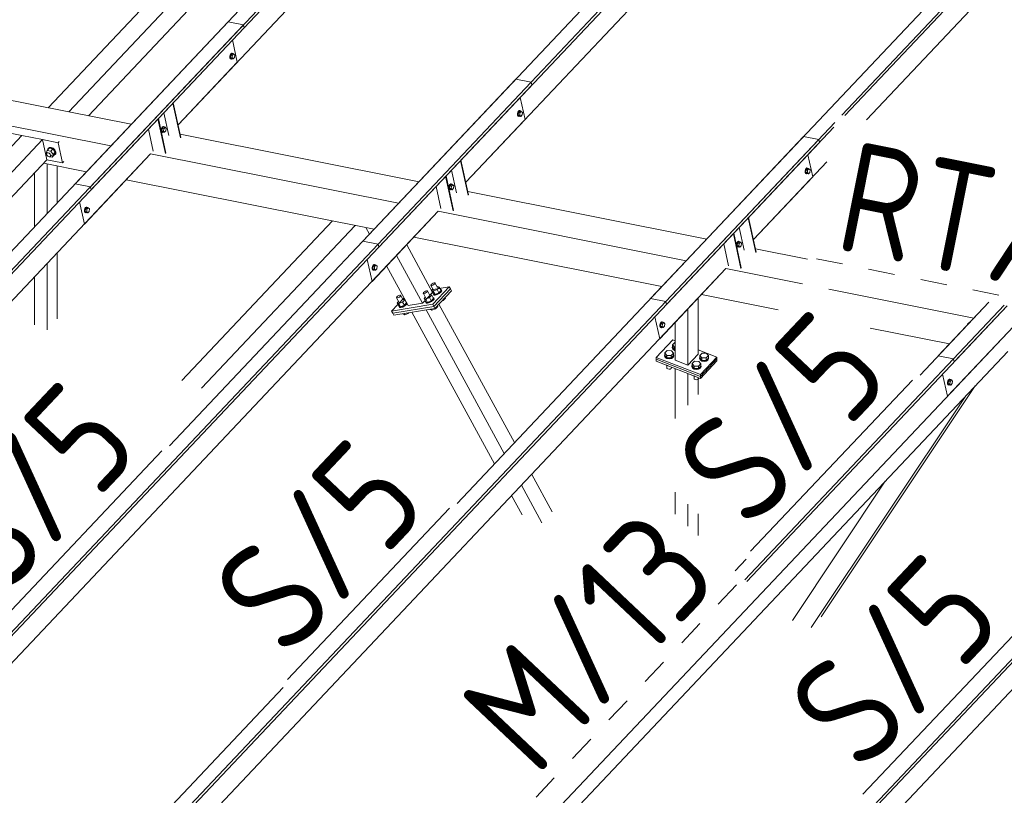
# Model space of a CAD drawing. Header units: millimetres. Extents: x -681 to 506, y -45 to 794.
# Tile 186 of 256: x -297 to -253, y 629 to 664. Entities that reach past the tile are written whole.
import ezdxf

# ---------------------------------------------------------------- set-up
doc = ezdxf.new("R2010")
doc.units = ezdxf.units.MM
doc.header["$LTSCALE"] = 0.6
doc.linetypes.add('XKITLINE00', pattern=[0])
doc.linetypes.add('XKITLINE02', pattern=[4, 2, -2])
for name, color, linetype, lineweight in [('Bolt', 7, 'Continuous', 0), ('Part', 2, 'Continuous', 0), ('PartMark', 3, 'Continuous', 0)]:
    doc.layers.add(name, color=color, linetype=linetype, lineweight=lineweight)
doc.styles.add('ISOCPEUR', font='ISOCPEUR.TTF')

msp = doc.modelspace()

# ---------------------------------------------------------------- linework, layer by layer
at = {"layer": 'Bolt', "color": 3, "linetype": 'XKITLINE00', "lineweight": 0}
for p, q in [((-287.774, 662.517), (-287.791, 662.451)), ((-287.743, 662.569), (-287.774, 662.517)), ((-287.768, 662.446), (-287.751, 662.513)), ((-287.744, 662.505), (-287.756, 662.391)), ((-287.751, 662.513), (-287.72, 662.564)), ((-287.684, 662.568), (-287.744, 662.505)), ((-287.744, 662.505), (-287.674, 662.491)), ((-287.705, 662.591), (-287.743, 662.569)), ((-287.72, 662.564), (-287.682, 662.586)), ((-287.705, 662.591), (-287.682, 662.586)), ((-287.686, 662.377), (-287.674, 662.491)), ((-287.684, 662.568), (-287.614, 662.555)), ((-287.682, 662.586), (-287.648, 662.573)), ((-287.674, 662.491), (-287.614, 662.555)), ((-287.648, 662.573), (-287.642, 662.56)), ((-287.614, 662.555), (-287.566, 662.504)), ((-287.566, 662.504), (-287.579, 662.391)), ((-287.791, 662.451), (-287.788, 662.386)), ((-287.788, 662.386), (-287.767, 662.341)), ((-287.765, 662.382), (-287.768, 662.446)), ((-287.767, 662.341), (-287.733, 662.328)), ((-287.744, 662.337), (-287.765, 662.382)), ((-287.756, 662.391), (-287.708, 662.341)), ((-287.756, 662.391), (-287.686, 662.377)), ((-287.71, 662.324), (-287.744, 662.337)), ((-287.733, 662.328), (-287.71, 662.324)), ((-287.687, 662.337), (-287.71, 662.324)), ((-287.708, 662.341), (-287.638, 662.327)), ((-287.638, 662.327), (-287.686, 662.377)), ((-287.579, 662.391), (-287.638, 662.327)), ((-274.766, 659.921), (-274.783, 659.854)), ((-274.783, 659.854), (-274.78, 659.79)), ((-274.735, 659.972), (-274.766, 659.921)), ((-274.76, 659.85), (-274.743, 659.916)), ((-274.757, 659.785), (-274.76, 659.85)), ((-274.736, 659.909), (-274.748, 659.795)), ((-274.743, 659.916), (-274.712, 659.968)), ((-274.676, 659.972), (-274.736, 659.909)), ((-274.736, 659.909), (-274.666, 659.895)), ((-274.697, 659.994), (-274.735, 659.972)), ((-274.712, 659.968), (-274.674, 659.99)), ((-274.697, 659.994), (-274.674, 659.99)), ((-274.678, 659.781), (-274.666, 659.895)), ((-274.676, 659.972), (-274.606, 659.958)), ((-274.674, 659.99), (-274.64, 659.976)), ((-274.666, 659.895), (-274.606, 659.958)), ((-274.64, 659.976), (-274.634, 659.964)), ((-274.606, 659.958), (-274.558, 659.908)), ((-274.558, 659.908), (-274.57, 659.794)), ((-274.78, 659.79), (-274.759, 659.745)), ((-274.759, 659.745), (-274.725, 659.732)), ((-274.736, 659.74), (-274.757, 659.785)), ((-274.748, 659.795), (-274.7, 659.745)), ((-274.748, 659.795), (-274.678, 659.781)), ((-274.702, 659.727), (-274.736, 659.74)), ((-274.725, 659.732), (-274.702, 659.727)), ((-274.679, 659.741), (-274.702, 659.727)), ((-274.7, 659.745), (-274.63, 659.731)), ((-274.63, 659.731), (-274.678, 659.781)), ((-274.57, 659.794), (-274.63, 659.731)), ((-290.873, 659.199), (-290.89, 659.133)), ((-290.89, 659.133), (-290.888, 659.068)), ((-290.888, 659.068), (-290.866, 659.023)), ((-290.842, 659.251), (-290.873, 659.199)), ((-290.867, 659.128), (-290.85, 659.195)), ((-290.864, 659.064), (-290.867, 659.128)), ((-290.866, 659.023), (-290.832, 659.01)), ((-290.843, 659.019), (-290.864, 659.064)), ((-290.843, 659.187), (-290.855, 659.073)), ((-290.855, 659.073), (-290.807, 659.023)), ((-290.855, 659.073), (-290.785, 659.059)), ((-290.85, 659.195), (-290.819, 659.246)), ((-290.783, 659.25), (-290.843, 659.187)), ((-290.843, 659.187), (-290.773, 659.173)), ((-290.809, 659.006), (-290.843, 659.019)), ((-290.804, 659.273), (-290.842, 659.251)), ((-290.832, 659.01), (-290.809, 659.006)), ((-290.819, 659.246), (-290.781, 659.268)), ((-290.786, 659.019), (-290.809, 659.006)), ((-290.807, 659.023), (-290.738, 659.009)), ((-290.804, 659.273), (-290.781, 659.268)), ((-290.785, 659.059), (-290.773, 659.173)), ((-290.738, 659.009), (-290.785, 659.059)), ((-290.783, 659.25), (-290.713, 659.237)), ((-290.781, 659.268), (-290.747, 659.255)), ((-290.773, 659.173), (-290.713, 659.237)), ((-290.747, 659.255), (-290.741, 659.242)), ((-290.678, 659.073), (-290.738, 659.009)), ((-290.713, 659.237), (-290.666, 659.186)), ((-290.666, 659.186), (-290.678, 659.073)), ((-296.097, 658.073), (-296.046, 658.194)), ((-296.073, 658.041), (-296.097, 658.073)), ((-296.075, 658.011), (-296.072, 658.054)), ((-296.072, 658.054), (-296.026, 658.103)), ((-296.072, 658.054), (-296.045, 658.08)), ((-296.046, 658.194), (-295.954, 658.291)), ((-296.046, 658.194), (-295.885, 658.162)), ((-296.045, 658.08), (-296.002, 658.083)), ((-296.012, 658.229), (-296.011, 658.253)), ((-296.011, 658.253), (-295.961, 658.302)), ((-296.011, 658.253), (-295.993, 658.271)), ((-296.002, 658.083), (-295.952, 658.062)), ((-295.944, 658.32), (-295.993, 658.271)), ((-295.961, 658.302), (-295.88, 658.307)), ((-295.793, 658.259), (-295.954, 658.291)), ((-295.952, 658.062), (-295.911, 658.022)), ((-295.863, 658.325), (-295.944, 658.32)), ((-295.885, 658.162), (-295.793, 658.259)), ((-295.885, 658.162), (-295.775, 658.009)), ((-295.88, 658.307), (-295.789, 658.267)), ((-295.772, 658.286), (-295.863, 658.325)), ((-295.683, 658.107), (-295.793, 658.259)), ((-295.789, 658.267), (-295.713, 658.193)), ((-295.775, 658.009), (-295.683, 658.107)), ((-295.696, 658.212), (-295.772, 658.286)), ((-295.733, 657.986), (-295.683, 658.107)), ((-295.713, 658.193), (-295.672, 658.105)), ((-295.654, 658.123), (-295.696, 658.212)), ((-295.672, 658.105), (-295.676, 658.025)), ((-295.676, 658.025), (-295.659, 658.043)), ((-295.659, 658.043), (-295.654, 658.123)), ((-296.052, 657.963), (-296.075, 658.011)), ((-296.011, 657.923), (-296.052, 657.963)), ((-295.962, 657.901), (-296.011, 657.923)), ((-295.918, 657.904), (-295.962, 657.901)), ((-295.891, 657.931), (-295.918, 657.904)), ((-295.916, 657.907), (-295.826, 657.889)), ((-295.911, 658.022), (-295.889, 657.974)), ((-295.891, 657.931), (-295.845, 657.98)), ((-295.889, 657.974), (-295.891, 657.931)), ((-295.826, 657.889), (-295.775, 658.009)), ((-295.826, 657.889), (-295.733, 657.986)), ((-295.726, 657.976), (-295.744, 657.975)), ((-295.676, 658.025), (-295.726, 657.976)), ((-261.758, 657.325), (-261.775, 657.258)), ((-261.775, 657.258), (-261.772, 657.193)), ((-261.772, 657.193), (-261.751, 657.149)), ((-261.727, 657.376), (-261.758, 657.325)), ((-261.752, 657.253), (-261.735, 657.32)), ((-261.749, 657.189), (-261.752, 657.253)), ((-261.751, 657.149), (-261.717, 657.136)), ((-261.728, 657.144), (-261.749, 657.189)), ((-261.728, 657.312), (-261.74, 657.199)), ((-261.74, 657.199), (-261.692, 657.149)), ((-261.74, 657.199), (-261.67, 657.185)), ((-261.735, 657.32), (-261.704, 657.371)), ((-261.668, 657.376), (-261.728, 657.312)), ((-261.728, 657.312), (-261.658, 657.298)), ((-261.694, 657.131), (-261.728, 657.144)), ((-261.689, 657.398), (-261.727, 657.376)), ((-261.717, 657.136), (-261.694, 657.131)), ((-261.704, 657.371), (-261.666, 657.393)), ((-261.671, 657.144), (-261.694, 657.131)), ((-261.692, 657.149), (-261.622, 657.135)), ((-261.689, 657.398), (-261.666, 657.393)), ((-261.67, 657.185), (-261.658, 657.298)), ((-261.622, 657.135), (-261.67, 657.185)), ((-261.668, 657.376), (-261.598, 657.362)), ((-261.666, 657.393), (-261.632, 657.38)), ((-261.658, 657.298), (-261.598, 657.362)), ((-261.632, 657.38), (-261.626, 657.367)), ((-261.562, 657.198), (-261.622, 657.135)), ((-261.598, 657.362), (-261.55, 657.312)), ((-261.55, 657.312), (-261.562, 657.198)), ((-277.865, 656.603), (-277.882, 656.536)), ((-277.882, 656.536), (-277.879, 656.472)), ((-277.879, 656.472), (-277.858, 656.427)), ((-277.834, 656.654), (-277.865, 656.603)), ((-277.859, 656.532), (-277.842, 656.598)), ((-277.856, 656.467), (-277.859, 656.532)), ((-277.858, 656.427), (-277.824, 656.414)), ((-277.835, 656.422), (-277.856, 656.467)), ((-277.835, 656.591), (-277.847, 656.477)), ((-277.847, 656.477), (-277.799, 656.427)), ((-277.847, 656.477), (-277.777, 656.463)), ((-277.842, 656.598), (-277.811, 656.65)), ((-277.775, 656.654), (-277.835, 656.591)), ((-277.835, 656.591), (-277.765, 656.577)), ((-277.801, 656.409), (-277.835, 656.422)), ((-277.796, 656.676), (-277.834, 656.654)), ((-277.824, 656.414), (-277.801, 656.409)), ((-277.811, 656.65), (-277.773, 656.672)), ((-277.778, 656.423), (-277.801, 656.409)), ((-277.799, 656.427), (-277.73, 656.413)), ((-277.796, 656.676), (-277.773, 656.672)), ((-277.777, 656.463), (-277.765, 656.577)), ((-277.73, 656.413), (-277.777, 656.463)), ((-277.775, 656.654), (-277.705, 656.64)), ((-277.773, 656.672), (-277.739, 656.659)), ((-277.765, 656.577), (-277.705, 656.64)), ((-277.739, 656.659), (-277.733, 656.646)), ((-277.67, 656.476), (-277.73, 656.413)), ((-277.705, 656.64), (-277.657, 656.59)), ((-277.657, 656.59), (-277.67, 656.476)), ((-294.345, 655.557), (-294.362, 655.49)), ((-294.362, 655.49), (-294.359, 655.426)), ((-294.359, 655.426), (-294.338, 655.381)), ((-294.314, 655.608), (-294.345, 655.557)), ((-294.339, 655.485), (-294.322, 655.552)), ((-294.336, 655.421), (-294.339, 655.485)), ((-294.338, 655.381), (-294.304, 655.368)), ((-294.315, 655.376), (-294.336, 655.421)), ((-294.315, 655.544), (-294.327, 655.431)), ((-294.327, 655.431), (-294.279, 655.381)), ((-294.327, 655.431), (-294.257, 655.417)), ((-294.322, 655.552), (-294.291, 655.603)), ((-294.255, 655.608), (-294.315, 655.544)), ((-294.315, 655.544), (-294.245, 655.53)), ((-294.281, 655.363), (-294.315, 655.376)), ((-294.276, 655.63), (-294.314, 655.608)), ((-294.304, 655.368), (-294.281, 655.363)), ((-294.291, 655.603), (-294.253, 655.625)), ((-294.258, 655.376), (-294.281, 655.363)), ((-294.279, 655.381), (-294.21, 655.367)), ((-294.276, 655.63), (-294.253, 655.625)), ((-294.257, 655.417), (-294.245, 655.53)), ((-294.21, 655.367), (-294.257, 655.417)), ((-294.255, 655.608), (-294.185, 655.594)), ((-294.253, 655.625), (-294.219, 655.612)), ((-294.245, 655.53), (-294.185, 655.594)), ((-294.219, 655.612), (-294.213, 655.599)), ((-294.15, 655.43), (-294.21, 655.367)), ((-294.185, 655.594), (-294.137, 655.544)), ((-294.137, 655.544), (-294.15, 655.43)), ((-264.826, 654.058), (-264.857, 654.007)), ((-264.834, 654.002), (-264.803, 654.053)), ((-264.767, 654.058), (-264.827, 653.994)), ((-264.788, 654.08), (-264.826, 654.058)), ((-264.803, 654.053), (-264.765, 654.075)), ((-264.788, 654.08), (-264.765, 654.075)), ((-264.767, 654.058), (-264.697, 654.044)), ((-264.765, 654.075), (-264.731, 654.062)), ((-264.757, 653.98), (-264.697, 654.044)), ((-264.731, 654.062), (-264.725, 654.049)), ((-264.697, 654.044), (-264.649, 653.994)), ((-264.857, 654.007), (-264.874, 653.94)), ((-264.874, 653.94), (-264.871, 653.875)), ((-264.871, 653.875), (-264.85, 653.831)), ((-264.851, 653.935), (-264.834, 654.002)), ((-264.848, 653.871), (-264.851, 653.935)), ((-264.85, 653.831), (-264.816, 653.818)), ((-264.827, 653.826), (-264.848, 653.871)), ((-264.827, 653.994), (-264.839, 653.881)), ((-264.839, 653.881), (-264.791, 653.831)), ((-264.839, 653.881), (-264.769, 653.867)), ((-264.827, 653.994), (-264.757, 653.98)), ((-264.793, 653.813), (-264.827, 653.826)), ((-264.816, 653.818), (-264.793, 653.813)), ((-264.77, 653.826), (-264.793, 653.813)), ((-264.791, 653.831), (-264.722, 653.817)), ((-264.769, 653.867), (-264.757, 653.98)), ((-264.722, 653.817), (-264.769, 653.867)), ((-264.662, 653.88), (-264.722, 653.817)), ((-264.649, 653.994), (-264.662, 653.88)), ((-281.337, 652.96), (-281.354, 652.894)), ((-281.354, 652.894), (-281.351, 652.829)), ((-281.351, 652.829), (-281.33, 652.784)), ((-281.306, 653.012), (-281.337, 652.96)), ((-281.331, 652.889), (-281.314, 652.956)), ((-281.328, 652.825), (-281.331, 652.889)), ((-281.33, 652.784), (-281.296, 652.771)), ((-281.307, 652.78), (-281.328, 652.825)), ((-281.307, 652.948), (-281.319, 652.834)), ((-281.319, 652.834), (-281.271, 652.784)), ((-281.319, 652.834), (-281.249, 652.82)), ((-281.314, 652.956), (-281.283, 653.007)), ((-281.247, 653.011), (-281.307, 652.948)), ((-281.307, 652.948), (-281.237, 652.934)), ((-281.273, 652.767), (-281.307, 652.78)), ((-281.268, 653.034), (-281.306, 653.012)), ((-281.296, 652.771), (-281.273, 652.767)), ((-281.283, 653.007), (-281.245, 653.029)), ((-281.25, 652.78), (-281.273, 652.767)), ((-281.271, 652.784), (-281.202, 652.77)), ((-281.268, 653.034), (-281.245, 653.029)), ((-281.249, 652.82), (-281.237, 652.934)), ((-281.202, 652.77), (-281.249, 652.82)), ((-281.247, 653.011), (-281.177, 652.997)), ((-281.245, 653.029), (-281.211, 653.016)), ((-281.237, 652.934), (-281.177, 652.997)), ((-281.211, 653.016), (-281.205, 653.003)), ((-281.142, 652.834), (-281.202, 652.77)), ((-281.177, 652.997), (-281.129, 652.947)), ((-281.129, 652.947), (-281.142, 652.834)), ((-279.026, 651.762), (-278.987, 651.794)), ((-278.987, 651.794), (-278.936, 651.821)), ((-278.936, 651.821), (-278.888, 651.836)), ((-278.888, 651.836), (-278.855, 651.834)), ((-278.847, 651.817), (-278.865, 651.788)), ((-278.855, 651.834), (-278.847, 651.817)), ((-278.74, 651.623), (-278.855, 651.834)), ((-278.698, 652.099), (-278.68, 652.128)), ((-278.69, 652.082), (-278.698, 652.099)), ((-278.657, 652.08), (-278.69, 652.082)), ((-278.575, 651.87), (-278.69, 652.082)), ((-278.68, 652.128), (-278.641, 652.16)), ((-278.609, 652.095), (-278.657, 652.08)), ((-278.6, 651.916), (-278.656, 651.857)), ((-278.656, 651.857), (-278.585, 651.824)), ((-278.576, 651.71), (-278.656, 651.857)), ((-278.641, 652.16), (-278.59, 652.187)), ((-278.558, 652.122), (-278.609, 652.095)), ((-278.59, 652.187), (-278.542, 652.202)), ((-278.413, 651.897), (-278.585, 651.824)), ((-278.585, 651.824), (-278.505, 651.677)), ((-278.519, 652.154), (-278.558, 652.122)), ((-278.542, 652.202), (-278.509, 652.201)), ((-278.501, 652.183), (-278.519, 652.154)), ((-278.509, 652.201), (-278.501, 652.183)), ((-278.394, 651.989), (-278.509, 652.201)), ((-278.413, 652.024), (-278.385, 652.036)), ((-278.314, 652.003), (-278.413, 651.897)), ((-278.413, 651.897), (-278.334, 651.75)), ((-278.385, 652.036), (-278.314, 652.003)), ((-278.334, 651.75), (-278.234, 651.856)), ((-278.255, 651.807), (-278.329, 651.748)), ((-278.314, 652.003), (-278.234, 651.856)), ((-278.222, 651.861), (-278.255, 651.807)), ((-278.254, 651.894), (-278.238, 651.893)), ((-278.24, 651.78), (-278.207, 651.833)), ((-278.238, 651.893), (-278.222, 651.861)), ((-278.223, 651.865), (-278.238, 651.893)), ((-278.207, 651.833), (-278.223, 651.865)), ((-280.256, 651.534), (-280.238, 651.563)), ((-280.248, 651.516), (-280.256, 651.534)), ((-280.215, 651.515), (-280.248, 651.516)), ((-280.133, 651.305), (-280.248, 651.516)), ((-280.238, 651.563), (-280.198, 651.595)), ((-280.167, 651.53), (-280.215, 651.515)), ((-280.158, 651.351), (-280.214, 651.292)), ((-280.198, 651.595), (-280.148, 651.622)), ((-280.116, 651.557), (-280.167, 651.53)), ((-280.148, 651.622), (-280.1, 651.637)), ((-280.077, 651.589), (-280.116, 651.557)), ((-280.1, 651.637), (-280.067, 651.635)), ((-280.059, 651.618), (-280.077, 651.589)), ((-280.067, 651.635), (-280.059, 651.618)), ((-279.952, 651.424), (-280.067, 651.635)), ((-279.971, 651.458), (-279.943, 651.47)), ((-279.871, 651.437), (-279.971, 651.332)), ((-279.943, 651.47), (-279.871, 651.437)), ((-279.871, 651.437), (-279.791, 651.29)), ((-279.044, 651.733), (-279.026, 651.762)), ((-279.036, 651.715), (-279.044, 651.733)), ((-279.003, 651.714), (-279.036, 651.715)), ((-278.921, 651.504), (-279.036, 651.715)), ((-278.955, 651.729), (-279.003, 651.714)), ((-278.946, 651.55), (-279.002, 651.491)), ((-279.002, 651.491), (-278.93, 651.458)), ((-278.922, 651.344), (-279.002, 651.491)), ((-278.904, 651.756), (-278.955, 651.729)), ((-278.933, 651.339), (-278.926, 651.351)), ((-278.759, 651.531), (-278.93, 651.458)), ((-278.93, 651.458), (-278.85, 651.311)), ((-278.865, 651.788), (-278.904, 651.756)), ((-278.85, 651.311), (-278.679, 651.384)), ((-278.675, 651.381), (-278.768, 651.331)), ((-278.759, 651.657), (-278.731, 651.669)), ((-278.659, 651.636), (-278.759, 651.531)), ((-278.759, 651.531), (-278.679, 651.384)), ((-278.753, 651.303), (-278.66, 651.354)), ((-278.731, 651.669), (-278.659, 651.636)), ((-278.679, 651.384), (-278.58, 651.489)), ((-278.601, 651.441), (-278.675, 651.381)), ((-278.66, 651.354), (-278.586, 651.413)), ((-278.659, 651.636), (-278.58, 651.489)), ((-278.568, 651.494), (-278.601, 651.441)), ((-278.6, 651.527), (-278.584, 651.527)), ((-278.588, 651.705), (-278.58, 651.717)), ((-278.572, 651.673), (-278.588, 651.705)), ((-278.586, 651.413), (-278.553, 651.467)), ((-278.584, 651.527), (-278.568, 651.494)), ((-278.569, 651.499), (-278.584, 651.527)), ((-278.576, 651.71), (-278.505, 651.677)), ((-278.511, 651.67), (-278.572, 651.673)), ((-278.557, 651.645), (-278.572, 651.673)), ((-278.553, 651.467), (-278.569, 651.499)), ((-278.557, 651.645), (-278.496, 651.642)), ((-278.422, 651.697), (-278.511, 651.67)), ((-278.505, 651.677), (-278.334, 651.75)), ((-278.496, 651.642), (-278.407, 651.67)), ((-278.329, 651.748), (-278.422, 651.697)), ((-278.407, 651.67), (-278.314, 651.72)), ((-278.314, 651.72), (-278.24, 651.78)), ((-278.21, 651.367), (-278.141, 651.396)), ((-278.141, 651.396), (-278.156, 651.424)), ((-278.141, 651.396), (-278.041, 651.502)), ((-278.041, 651.502), (-278.056, 651.53)), ((-280.214, 651.292), (-280.142, 651.259)), ((-280.134, 651.145), (-280.214, 651.292)), ((-280.145, 651.14), (-280.138, 651.152)), ((-280.13, 651.108), (-280.145, 651.14)), ((-279.971, 651.332), (-280.142, 651.259)), ((-280.142, 651.259), (-280.062, 651.112)), ((-280.134, 651.145), (-280.062, 651.112)), ((-280.069, 651.105), (-280.13, 651.108)), ((-280.115, 651.08), (-280.13, 651.108)), ((-280.115, 651.08), (-280.054, 651.077)), ((-279.98, 651.132), (-280.069, 651.105)), ((-280.062, 651.112), (-279.891, 651.185)), ((-280.054, 651.077), (-279.965, 651.105)), ((-279.886, 651.182), (-279.98, 651.132)), ((-279.971, 651.332), (-279.891, 651.185)), ((-279.965, 651.105), (-279.871, 651.155)), ((-279.891, 651.185), (-279.791, 651.29)), ((-279.813, 651.242), (-279.886, 651.182)), ((-279.871, 651.155), (-279.798, 651.215)), ((-279.784, 651.289), (-279.813, 651.242)), ((-279.812, 651.329), (-279.805, 651.328)), ((-279.798, 651.215), (-279.769, 651.261)), ((-278.918, 651.306), (-278.933, 651.339)), ((-278.922, 651.344), (-278.85, 651.311)), ((-278.857, 651.304), (-278.918, 651.306)), ((-278.903, 651.279), (-278.918, 651.306)), ((-278.903, 651.279), (-278.842, 651.276)), ((-278.768, 651.331), (-278.857, 651.304)), ((-278.842, 651.276), (-278.753, 651.303)), ((-278.729, 650.99), (-278.739, 651.008)), ((-278.729, 650.99), (-278.658, 650.957)), ((-278.658, 650.957), (-278.69, 651.016)), ((-278.658, 650.957), (-278.487, 651.03)), ((-278.487, 651.03), (-278.502, 651.057)), ((-278.487, 651.03), (-278.387, 651.136)), ((-278.387, 651.136), (-278.402, 651.163)), ((-279.941, 650.791), (-279.951, 650.809)), ((-279.941, 650.791), (-279.87, 650.758)), ((-279.87, 650.758), (-279.902, 650.817)), ((-279.87, 650.758), (-279.699, 650.831)), ((-279.699, 650.831), (-279.708, 650.849)), ((-279.699, 650.831), (-279.677, 650.854)), ((-268.329, 650.364), (-268.346, 650.297)), ((-268.346, 650.297), (-268.343, 650.233)), ((-268.343, 650.233), (-268.322, 650.188)), ((-268.298, 650.415), (-268.329, 650.364)), ((-268.323, 650.293), (-268.306, 650.359)), ((-268.32, 650.228), (-268.323, 650.293)), ((-268.322, 650.188), (-268.288, 650.175)), ((-268.299, 650.183), (-268.32, 650.228)), ((-268.299, 650.352), (-268.311, 650.238)), ((-268.311, 650.238), (-268.263, 650.188)), ((-268.311, 650.238), (-268.241, 650.224)), ((-268.306, 650.359), (-268.275, 650.411)), ((-268.239, 650.415), (-268.299, 650.352)), ((-268.299, 650.352), (-268.229, 650.338)), ((-268.265, 650.17), (-268.299, 650.183)), ((-268.26, 650.437), (-268.298, 650.415)), ((-268.288, 650.175), (-268.265, 650.17)), ((-268.275, 650.411), (-268.237, 650.433)), ((-268.242, 650.184), (-268.265, 650.17)), ((-268.263, 650.188), (-268.193, 650.174)), ((-268.26, 650.437), (-268.237, 650.433)), ((-268.241, 650.224), (-268.229, 650.338)), ((-268.193, 650.174), (-268.241, 650.224)), ((-268.239, 650.415), (-268.169, 650.401)), ((-268.237, 650.433), (-268.203, 650.419)), ((-268.229, 650.338), (-268.169, 650.401)), ((-268.203, 650.419), (-268.197, 650.407)), ((-268.134, 650.237), (-268.193, 650.174)), ((-268.169, 650.401), (-268.121, 650.351)), ((-268.121, 650.351), (-268.134, 650.237)), ((-268.114, 649.026), (-268.014, 649.132)), ((-268.014, 649.132), (-267.821, 649.129)), ((-267.821, 649.129), (-267.729, 649.021)), ((-267.781, 649.286), (-267.768, 649.315)), ((-267.755, 649.22), (-267.781, 649.286)), ((-267.781, 649.261), (-267.781, 649.286)), ((-267.755, 649.195), (-267.781, 649.261)), ((-267.768, 649.393), (-267.668, 649.498)), ((-267.768, 649.286), (-267.768, 649.393)), ((-267.675, 649.284), (-267.768, 649.393)), ((-267.675, 649.178), (-267.768, 649.286)), ((-267.682, 649.171), (-267.755, 649.22)), ((-267.755, 649.195), (-267.682, 649.145)), ((-267.682, 649.171), (-267.646, 649.164)), ((-267.682, 649.145), (-267.646, 649.138)), ((-267.675, 649.178), (-267.675, 649.284)), ((-267.675, 649.284), (-267.646, 649.284)), ((-267.646, 649.177), (-267.675, 649.178)), ((-267.668, 649.498), (-267.646, 649.498)), ((-268.127, 648.92), (-268.114, 648.949)), ((-268.101, 648.854), (-268.127, 648.92)), ((-268.127, 648.895), (-268.127, 648.92)), ((-268.101, 648.828), (-268.127, 648.895)), ((-268.114, 648.92), (-268.114, 649.026)), ((-268.021, 648.918), (-268.114, 649.026)), ((-268.021, 648.812), (-268.114, 648.92)), ((-268.028, 648.804), (-268.101, 648.854)), ((-268.101, 648.828), (-268.028, 648.779)), ((-267.926, 648.785), (-268.028, 648.804)), ((-268.028, 648.779), (-267.926, 648.76)), ((-268.021, 648.812), (-268.021, 648.918)), ((-267.829, 648.915), (-268.021, 648.918)), ((-268.021, 648.812), (-267.829, 648.809)), ((-267.822, 648.801), (-267.926, 648.785)), ((-267.926, 648.76), (-267.822, 648.776)), ((-267.729, 649.021), (-267.829, 648.915)), ((-267.829, 648.809), (-267.729, 648.915)), ((-267.829, 648.809), (-267.829, 648.915)), ((-267.745, 648.849), (-267.822, 648.801)), ((-267.822, 648.776), (-267.745, 648.823)), ((-267.716, 648.914), (-267.745, 648.849)), ((-267.745, 648.823), (-267.716, 648.889)), ((-267.729, 648.915), (-267.729, 649.021)), ((-267.729, 648.949), (-267.716, 648.914)), ((-267.716, 648.889), (-267.716, 648.914)), ((-266.546, 648.805), (-266.533, 648.834)), ((-266.521, 648.738), (-266.546, 648.805)), ((-266.546, 648.779), (-266.546, 648.805)), ((-266.521, 648.713), (-266.546, 648.779)), ((-266.533, 648.911), (-266.433, 649.017)), ((-266.533, 648.805), (-266.533, 648.911)), ((-266.44, 648.803), (-266.533, 648.911)), ((-266.44, 648.696), (-266.533, 648.805)), ((-266.447, 648.689), (-266.521, 648.738)), ((-266.521, 648.713), (-266.447, 648.663)), ((-266.345, 648.67), (-266.447, 648.689)), ((-266.44, 648.696), (-266.44, 648.803)), ((-266.248, 648.8), (-266.44, 648.803)), ((-266.44, 648.696), (-266.248, 648.693)), ((-266.433, 649.017), (-266.241, 649.014)), ((-266.242, 648.686), (-266.345, 648.67)), ((-266.148, 648.906), (-266.248, 648.8)), ((-266.248, 648.693), (-266.248, 648.8)), ((-266.248, 648.693), (-266.148, 648.799)), ((-266.165, 648.733), (-266.242, 648.686)), ((-266.242, 648.661), (-266.165, 648.708)), ((-266.241, 649.014), (-266.148, 648.906)), ((-266.135, 648.799), (-266.165, 648.733)), ((-266.165, 648.708), (-266.135, 648.774)), ((-266.148, 648.799), (-266.148, 648.906)), ((-266.148, 648.833), (-266.135, 648.799)), ((-266.135, 648.774), (-266.135, 648.799)), ((-268.039, 648.475), (-268.021, 648.454)), ((-268.032, 648.366), (-268.032, 648.467)), ((-268.019, 648.33), (-268.032, 648.366)), ((-268.021, 648.454), (-268.021, 648.468)), ((-268.021, 648.454), (-267.984, 648.453)), ((-268.019, 648.33), (-267.979, 648.303)), ((-267.979, 648.303), (-267.924, 648.293)), ((-267.924, 648.293), (-267.868, 648.301)), ((-267.868, 648.301), (-267.826, 648.327)), ((-267.826, 648.327), (-267.81, 648.362)), ((-267.81, 648.362), (-267.81, 648.386)), ((-266.892, 648.438), (-266.879, 648.467)), ((-266.866, 648.372), (-266.892, 648.438)), ((-266.892, 648.413), (-266.892, 648.438)), ((-266.866, 648.347), (-266.892, 648.413)), ((-266.879, 648.545), (-266.779, 648.65)), ((-266.879, 648.438), (-266.879, 648.545)), ((-266.786, 648.436), (-266.879, 648.545)), ((-266.786, 648.33), (-266.879, 648.438)), ((-266.793, 648.323), (-266.866, 648.372)), ((-266.866, 648.347), (-266.793, 648.297)), ((-266.691, 648.304), (-266.793, 648.323)), ((-266.793, 648.297), (-266.691, 648.278)), ((-266.786, 648.33), (-266.786, 648.436)), ((-266.594, 648.434), (-266.786, 648.436)), ((-266.786, 648.33), (-266.594, 648.327)), ((-266.779, 648.65), (-266.586, 648.648)), ((-266.587, 648.32), (-266.691, 648.304)), ((-266.691, 648.278), (-266.587, 648.294)), ((-266.494, 648.539), (-266.594, 648.434)), ((-266.594, 648.327), (-266.594, 648.434)), ((-266.594, 648.327), (-266.494, 648.433)), ((-266.511, 648.367), (-266.587, 648.32)), ((-266.587, 648.294), (-266.511, 648.342)), ((-266.586, 648.648), (-266.494, 648.539)), ((-266.481, 648.433), (-266.511, 648.367)), ((-266.511, 648.342), (-266.481, 648.407)), ((-266.494, 648.433), (-266.494, 648.539)), ((-266.494, 648.467), (-266.481, 648.433)), ((-266.481, 648.407), (-266.481, 648.433)), ((-266.447, 648.663), (-266.345, 648.644)), ((-266.345, 648.644), (-266.242, 648.661)), ((-266.804, 647.993), (-266.786, 647.972)), ((-266.797, 647.884), (-266.797, 647.986)), ((-266.784, 647.848), (-266.797, 647.884)), ((-266.786, 647.972), (-266.786, 647.986)), ((-266.786, 647.972), (-266.749, 647.972)), ((-266.784, 647.848), (-266.744, 647.821)), ((-266.744, 647.821), (-266.689, 647.811)), ((-266.689, 647.811), (-266.633, 647.82)), ((-266.633, 647.82), (-266.591, 647.845)), ((-266.591, 647.845), (-266.575, 647.881)), ((-266.575, 647.881), (-266.575, 647.904)), ((-255.29, 647.819), (-255.321, 647.768)), ((-255.298, 647.763), (-255.267, 647.814)), ((-255.231, 647.819), (-255.291, 647.755)), ((-255.252, 647.841), (-255.29, 647.819)), ((-255.267, 647.814), (-255.229, 647.836)), ((-255.252, 647.841), (-255.229, 647.836)), ((-255.231, 647.819), (-255.161, 647.805)), ((-255.229, 647.836), (-255.195, 647.823)), ((-255.221, 647.741), (-255.161, 647.805)), ((-255.195, 647.823), (-255.189, 647.81)), ((-255.161, 647.805), (-255.113, 647.755)), ((-255.321, 647.768), (-255.338, 647.701)), ((-255.338, 647.701), (-255.335, 647.636)), ((-255.335, 647.636), (-255.314, 647.592)), ((-255.315, 647.696), (-255.298, 647.763)), ((-255.312, 647.632), (-255.315, 647.696)), ((-255.314, 647.592), (-255.28, 647.579)), ((-255.291, 647.587), (-255.312, 647.632)), ((-255.291, 647.755), (-255.303, 647.642)), ((-255.303, 647.642), (-255.255, 647.591)), ((-255.303, 647.642), (-255.233, 647.628)), ((-255.291, 647.755), (-255.221, 647.741)), ((-255.257, 647.574), (-255.291, 647.587)), ((-255.28, 647.579), (-255.257, 647.574)), ((-255.234, 647.587), (-255.257, 647.574)), ((-255.255, 647.591), (-255.185, 647.578)), ((-255.233, 647.628), (-255.221, 647.741)), ((-255.185, 647.578), (-255.233, 647.628)), ((-255.126, 647.641), (-255.185, 647.578)), ((-255.113, 647.755), (-255.126, 647.641))]:
    msp.add_line(p, q, dxfattribs=at)
at = {"layer": 'Part', "color": 2, "linetype": 'XKITLINE00', "lineweight": 0}
for p, q in [((-294.09, 656.546), (-254.894, 698.066)), ((-294.061, 656.41), (-254.865, 697.93)), ((-281.082, 653.95), (-241.886, 695.47)), ((-281.053, 653.814), (-241.857, 695.333)), ((-260.11, 659.791), (-228.878, 692.874)), ((-259.976, 659.764), (-228.849, 692.737)), ((-290.127, 659.35), (-259.088, 692.229)), ((-277.118, 656.754), (-246.08, 689.632)), ((-259.001, 659.57), (-233.072, 687.036)), ((-280.888, 674.957), (-295.068, 659.936)), ((-294.18, 659.759), (-280.33, 674.43)), ((-294.778, 656.684), (-279.111, 673.279)), ((-285.314, 671.439), (-295.998, 660.122)), ((-281.77, 654.087), (-266.103, 670.683)), ((-268.762, 651.491), (-253.095, 668.087)), ((-326.37, 622.354), (-287.174, 663.873)), ((-303.528, 647.415), (-287.861, 664.011)), ((-287.174, 663.873), (-287.861, 664.011)), ((-287.144, 663.737), (-287.174, 663.873)), ((-326.34, 622.217), (-287.144, 663.737)), ((-287.448, 662.188), (-287.664, 663.186)), ((-290.127, 659.35), (-287.448, 662.188)), ((-313.362, 619.757), (-274.165, 661.277)), ((-303.044, 661.528), (-292.24, 659.372)), ((-290.52, 644.819), (-274.853, 661.414)), ((-274.165, 661.277), (-274.853, 661.414)), ((-274.136, 661.141), (-274.165, 661.277)), ((-313.332, 619.621), (-274.136, 661.141)), ((-304.375, 660.633), (-293.163, 658.395)), ((-290.02, 658.762), (-290.361, 660.33)), ((-290.003, 658.78), (-290.343, 660.348)), ((-274.439, 659.591), (-274.656, 660.59)), ((-290.55, 658.867), (-290.772, 659.893)), ((-290.695, 658.047), (-291.035, 659.615)), ((-290.677, 658.066), (-291.018, 659.634)), ((-277.118, 656.754), (-274.439, 659.591)), ((-268.074, 651.354), (-260.433, 659.448)), ((-297.876, 659.001), (-297.185, 658.864)), ((-291.252, 658.159), (-291.469, 659.156)), ((-290.036, 658.932), (-279.232, 656.775)), ((-268.045, 651.217), (-260.476, 659.235)), ((-297.185, 658.864), (-305.889, 649.644)), ((-296.255, 658.679), (-305.305, 649.093)), ((-296.255, 658.679), (-297.185, 658.864)), ((-296.058, 657.769), (-296.255, 658.679)), ((-296.255, 658.678), (-295.553, 658.538)), ((-295.553, 658.538), (-295.496, 658.598)), ((-295.356, 657.628), (-295.553, 658.538)), ((-292.389, 625.598), (-261.157, 658.681)), ((-292.255, 625.571), (-261.128, 658.544)), ((-277.512, 642.222), (-261.845, 658.818)), ((-261.157, 658.681), (-261.845, 658.818)), ((-261.128, 658.544), (-261.157, 658.681)), ((-322.406, 625.157), (-291.367, 658.036)), ((-294.364, 654.861), (-291.367, 658.036)), ((-291.367, 658.037), (-280.155, 655.799)), ((-304.747, 648.565), (-296.058, 657.769)), ((-296.208, 657.611), (-294.269, 657.223)), ((-296.059, 657.769), (-295.356, 657.628)), ((-295.356, 657.628), (-295.299, 657.689)), ((-277.012, 656.165), (-277.352, 657.733)), ((-276.995, 656.184), (-277.335, 657.752)), ((-264.11, 654.157), (-260.786, 657.678)), ((-261.431, 656.995), (-261.648, 657.993)), ((-296.618, 654.734), (-296.618, 657.176)), ((-296.048, 655.338), (-296.048, 657.579)), ((-295.587, 655.827), (-295.587, 657.487)), ((-277.542, 656.271), (-277.764, 657.297)), ((-292.473, 656.865), (-281.261, 654.627)), ((-277.686, 655.451), (-278.027, 657.019)), ((-277.669, 655.469), (-278.01, 657.037)), ((-264.11, 654.157), (-261.431, 656.995)), ((-294.09, 656.546), (-294.778, 656.684)), ((-294.09, 656.546), (-294.061, 656.41)), ((-278.244, 655.562), (-278.46, 656.56)), ((-277.028, 656.335), (-266.224, 654.179)), ((-294.581, 655.859), (-294.364, 654.861)), ((-309.398, 622.561), (-278.359, 655.44)), ((-281.356, 652.264), (-278.359, 655.44)), ((-278.359, 655.44), (-267.147, 653.202)), ((-289.962, 647.786), (-283.146, 655.003)), ((-264.004, 653.569), (-264.344, 655.137)), ((-263.987, 653.587), (-264.327, 655.155)), ((-289.068, 647.437), (-282.117, 654.798)), ((-281.475, 654.399), (-281.64, 654.703)), ((-264.534, 653.675), (-264.756, 654.701)), ((-281.082, 653.95), (-281.77, 654.087)), ((-279.465, 654.269), (-268.252, 652.031)), ((-264.678, 652.855), (-265.019, 654.423)), ((-264.661, 652.873), (-265.002, 654.441)), ((-281.082, 653.95), (-281.053, 653.814)), ((-278.615, 651.77), (-279.788, 653.926)), ((-265.236, 652.966), (-265.452, 653.963)), ((-264.02, 653.739), (-261.666, 653.269)), ((-295.587, 650.565), (-295.587, 653.566)), ((-281.573, 653.263), (-281.356, 652.264)), ((-279.076, 651.281), (-280.249, 653.438)), ((-274.337, 611.968), (-235.141, 653.488)), ((-274.308, 611.832), (-235.112, 653.352)), ((-296.048, 650.076), (-296.048, 653.077)), ((-291.28, 625.377), (-265.351, 652.843)), ((-279.722, 651.175), (-280.695, 652.965)), ((-268.348, 649.668), (-265.351, 652.843)), ((-265.351, 652.844), (-261.892, 652.153)), ((-296.618, 650.298), (-296.618, 652.473)), ((-278.679, 651.888), (-277.865, 652.022)), ((-277.865, 652.022), (-278.614, 651.228)), ((-278.564, 651.136), (-277.815, 651.93)), ((-277.815, 651.93), (-278.564, 651.136)), ((-278.514, 651.045), (-277.765, 651.838)), ((-277.815, 651.93), (-277.865, 652.022)), ((-277.765, 651.838), (-277.815, 651.93)), ((-260.699, 651.915), (-254.138, 650.606)), ((-279.91, 651.52), (-280.472, 650.923)), ((-279.076, 651.281), (-278.615, 651.77)), ((-268.074, 651.354), (-268.762, 651.491)), ((-268.074, 651.354), (-268.045, 651.217)), ((-266.615, 648.967), (-266.615, 651.504)), ((-266.456, 651.672), (-262.997, 650.982)), ((-278.614, 651.228), (-280.472, 650.923)), ((-280.472, 650.923), (-280.422, 650.831)), ((-280.422, 650.831), (-278.564, 651.136)), ((-280.422, 650.831), (-278.564, 651.136)), ((-278.514, 651.045), (-280.372, 650.74)), ((-279.722, 651.175), (-279.076, 651.281)), ((-275.379, 644.482), (-278.912, 650.979)), ((-278.564, 651.136), (-278.614, 651.228)), ((-278.564, 651.136), (-278.514, 651.045)), ((-274.918, 644.971), (-278.328, 651.242)), ((-267.076, 651.016), (-267.076, 648.479)), ((-264.499, 638.766), (-252.772, 651.188)), ((-264.415, 638.686), (-252.638, 651.161)), ((-256.577, 648.023), (-253.459, 651.325)), ((-255.754, 648.895), (-253.459, 651.325)), ((-255.066, 648.757), (-252.772, 651.188)), ((-255.037, 648.621), (-252.638, 651.161)), ((-280.372, 650.74), (-280.422, 650.831)), ((-275.825, 644.009), (-279.558, 650.873)), ((-268.565, 650.666), (-268.348, 649.668)), ((-278.272, 622.78), (-252.343, 650.247)), ((-267.646, 648.701), (-267.646, 650.412)), ((-258.829, 650.15), (-255.244, 649.434)), ((-255.34, 647.072), (-252.343, 650.247)), ((-254.368, 650.389), (-254.426, 650.328)), ((-254.426, 650.328), (-254.404, 650.324)), ((-254.426, 650.328), (-254.421, 650.307)), ((-254.368, 650.389), (-254.347, 650.385)), ((-267.753, 649.62), (-268.503, 648.826)), ((-267.753, 649.62), (-267.646, 649.578)), ((-266.615, 649.176), (-265.759, 648.842)), ((-252.608, 649.096), (-277.581, 622.642)), ((-268.503, 648.826), (-266.508, 648.048)), ((-268.503, 648.826), (-268.503, 648.741)), ((-266.508, 647.963), (-268.503, 648.741)), ((-268.503, 648.741), (-266.508, 647.963)), ((-268.503, 648.656), (-268.503, 648.741)), ((-267.646, 648.701), (-267.076, 648.479)), ((-267.076, 648.479), (-266.615, 648.967)), ((-265.759, 648.842), (-266.508, 648.048)), ((-265.759, 648.757), (-266.508, 647.963)), ((-265.759, 648.757), (-266.508, 647.963)), ((-265.759, 648.757), (-265.759, 648.842)), ((-265.759, 648.672), (-265.759, 648.757)), ((-255.066, 648.757), (-255.754, 648.895)), ((-255.066, 648.757), (-255.037, 648.621)), ((-266.508, 647.878), (-268.503, 648.656)), ((-267.646, 646.057), (-267.646, 648.322)), ((-265.759, 648.672), (-266.508, 647.878)), ((-267.076, 646.661), (-267.076, 648.1)), ((-266.615, 647.15), (-266.615, 647.92)), ((-266.508, 648.048), (-266.508, 647.963)), ((-266.508, 647.963), (-266.508, 647.878)), ((-255.557, 648.07), (-255.34, 647.072)), ((-270.374, 614.772), (-239.335, 647.65)), ((-261.044, 637.091), (-254.082, 647.535)), ((-261.505, 636.602), (-254.543, 647.046)), ((-273.214, 641.838), (-274.137, 643.536)), ((-273.675, 641.349), (-274.599, 643.047)), ((-262.346, 636.93), (-258.149, 643.227)), ((-274.569, 641.698), (-275.045, 642.574)), ((-267.646, 641.737), (-267.646, 642.723)), ((-267.076, 641.199), (-267.076, 642.185)), ((-266.615, 640.763), (-266.615, 641.75)), ((-264.931, 639.173), (-264.439, 639.695)), ((-301.041, 617.298), (-285.374, 633.894))]:
    msp.add_line(p, q, dxfattribs=at)
at = {"layer": 'PartMark', "color": 1, "linetype": 'XKITLINE02', "lineweight": 0}
for p, q in [((-261.255, 653.289), (-244.487, 649.942)), ((-273.941, 628.933), (-264.858, 638.554))]:
    msp.add_line(p, q, dxfattribs=at)
at = {"layer": 'PartMark', "color": 1, "linetype": 'XKITLINE00', "lineweight": 0}
for p, q in [((-264.237, 640.054), (-256.924, 647.801)), ((-298.18, 636.85), (-290.867, 644.596)), ((-285.172, 634.253), (-277.859, 642)), ((-259.156, 629.061), (-251.843, 636.807))]:
    msp.add_line(p, q, dxfattribs=at)

# ---------------------------------------------------------------- texts
at = {"layer": 'PartMark', "color": 1, "style": 'ISOCPEUR', "width": 0.85}
for s, rotation, p in [('RT/26', -11.2873, (-260.549, 653.76)), ('S/5', 46.6502, (-264.261, 640.903)), ('S/5', 46.6502, (-298.205, 637.698)), ('S/5', 46.6502, (-285.197, 635.102)), ('M/13', 46.6502, (-273.965, 629.781)), ('S/5', 46.6502, (-259.181, 629.909))]:
    msp.add_text(s, height=5, rotation=rotation, dxfattribs=at).set_placement(p)

doc.saveas('drawing.dxf')
